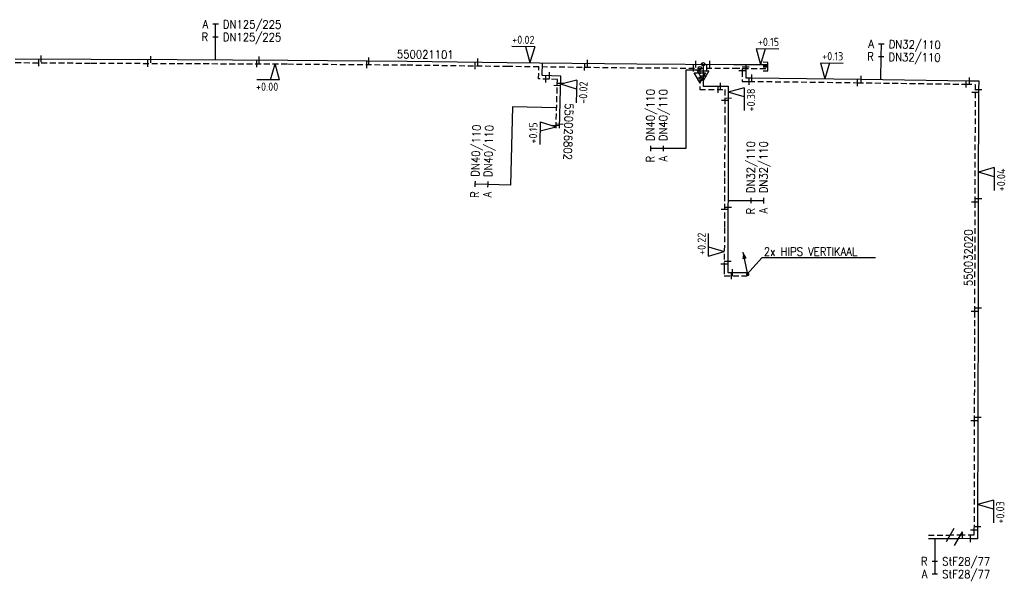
# Model space of a CAD drawing. Header units: millimetres. Extents: x 0 to 118862798, y 0 to 490252104.
# Tile 11 of 12: x 115534652 to 115642868, y 489377066 to 489438647. Entities that reach past the tile are written whole.
import ezdxf
from ezdxf.enums import TextEntityAlignment as Align

# ---------------------------------------------------------------- set-up
doc = ezdxf.new("R2010")
doc.units = ezdxf.units.MM
doc.header["$LTSCALE"] = 200
doc.linetypes.add('HIDDEN2', pattern=[4.7625, 3.175, -1.5875])
for name, color, linetype in [('WW-C-isolatieovergang', 7, 'Continuous'), ('WW-C-mof', 7, 'Continuous'), ('WW-C-stijgstrang', 7, 'Continuous'), ('WW-C-tstuk', 7, 'Continuous'), ('WW-C-VERLOOP', 7, 'Continuous'), ('WW-I-diam', 7, 'Continuous'), ('WW-I-info', 7, 'Continuous'), ('WW-I-NAP', 7, 'Continuous'), ('WW-L-aanvoer', 3, 'Continuous'), ('WW-L-retour', 3, 'HIDDEN2')]:
    doc.layers.add(name, color=color, linetype=linetype)
doc.styles.add('DIN17', font='ROMANS.SHX', dxfattribs={"width": 0.9})
doc.styles.add('ISOCP', font='ISOCP.SHX')

# ---------------------------------------------------------------- blocks, each defined once
blk = doc.blocks.new('LR-smof')
at = {"color": 0, "linetype": 'ByBlock', "lineweight": -2}
blk.add_lwpolyline([(1, 0.5), (0, 0.5), (0, -0.5), (1, -0.5)], dxfattribs=at)
blk = doc.blocks.new('LR-mof')
at = {"color": 0, "linetype": 'ByBlock', "lineweight": -2}
blk.add_line((0, -0.75), (0, 0.75), dxfattribs=at)
blk = doc.blocks.new('LR-VERL')
at = {"color": 0, "linetype": 'ByBlock', "lineweight": -2}
blk.add_lwpolyline([(1.08, 0), (-1.08, -1.25), (-1.08, 1.25)], close=True, dxfattribs=at)
blk = doc.blocks.new('LR-DIAO2')
at = {"color": 0, "lineweight": -3}
blk.add_line((0, 0), (0, -5), dxfattribs=at)
at = {"color": 0, "linetype": 'Continuous', "lineweight": -3}
blk.add_line((0, -5), (0, -7.8), dxfattribs=at)
at = {"color": 0, "lineweight": -3}
for points in [[(0.61, -5), (0, -5), (-0.61, -5)], [(0.61, -7.8), (0, -7.8), (-0.61, -7.8)]]:
    blk.add_lwpolyline(points, dxfattribs=at)
at = {"color": 1, "lineweight": -3, "style": 'DIN17', "width": 0.9}
for tag, p in [('*1', (-1.61, -5)), ('*2', (-1.61, -7.78))]:
    blk.add_attdef(tag, text='', height=1.8, dxfattribs=at).set_placement(p, align=Align.MIDDLE_RIGHT)
for tag, p in [('*11', (1.61, -5)), ('*12', (1.61, -7.8))]:
    blk.add_attdef(tag, text='', height=1.8, dxfattribs=at).set_placement(p, align=Align.MIDDLE_LEFT)
blk = doc.blocks.new('LR-DIAB2')
at = {"color": 0, "linetype": 'Continuous', "lineweight": -3}
blk.add_line((0, 5), (0, 7.8), dxfattribs=at)
at = {"color": 0, "lineweight": -3}
blk.add_line((0, 0), (0, 5), dxfattribs=at)
for points in [[(0.61, 7.8), (0, 7.8), (-0.61, 7.8)], [(0.61, 5), (0, 5), (-0.61, 5)]]:
    blk.add_lwpolyline(points, dxfattribs=at)
at = {"color": 1, "lineweight": -3, "style": 'DIN17', "width": 0.9}
for tag, p in [('*1', (-1.61, 7.8)), ('*2', (-1.61, 5.02))]:
    blk.add_attdef(tag, text='', height=1.8, dxfattribs=at).set_placement(p, align=Align.MIDDLE_RIGHT)
for tag, p in [('*11', (1.61, 7.8)), ('*12', (1.61, 5))]:
    blk.add_attdef(tag, text='', height=1.8, dxfattribs=at).set_placement(p, align=Align.MIDDLE_LEFT)
blk = doc.blocks.new('LR-styg')
at = {"color": 0, "lineweight": -3}
blk.add_line((0, 0), (2.5, 4.33), dxfattribs=at)
at = {"color": 0, "lineweight": -3, "const_width": 0.375}
blk.add_lwpolyline([(-0.19, 0, 1), (0.19, 0, 1)], format="xyb", close=True, dxfattribs=at)
at = {"color": 0, "lineweight": -3}
blk.add_solid([(2.5, 4.33), (1.32, 3.28), (2.18, 2.78)], dxfattribs=at)
at = {"color": 7, "linetype": 'ByBlock', "lineweight": -2, "style": 'DIN17', "width": 0.5}
blk.add_attdef('*1', text='', height=1.8, dxfattribs=at).set_placement((0, -2.5), align=Align.MIDDLE)
blk = doc.blocks.new('nap1')
at = {"color": 0, "linetype": 'Continuous', "lineweight": -3}
for p, q in [((-1, 3.5), (0, 0)), ((-1, 3.5), (4, 3.5)), ((1, 3.5), (0, 0))]:
    blk.add_line(p, q, dxfattribs=at)
at = {"color": 0, "linetype": 'Continuous', "lineweight": -3, "style": 'ISOCP'}
for tag, p in [('*1', (1.7, 5)), ('*2', (4, 1.5))]:
    blk.add_attdef(tag, text='', height=1.8, dxfattribs=at).set_placement(p, align=Align.MIDDLE)
blk = doc.blocks.new('LR-tsb')
blk.add_circle((0, 0), 0.375)
blk = doc.blocks.new('nap2')
at = {"color": 0, "linetype": 'Continuous', "lineweight": -3}
for p, q in [((1, 3.5), (-4, 3.5)), ((-1, 3.5), (0, 0)), ((1, 3.5), (0, 0))]:
    blk.add_line(p, q, dxfattribs=at)
at = {"color": 0, "linetype": 'Continuous', "lineweight": -3, "style": 'ISOCP'}
for tag, p in [('*1', (-1.5, 5)), ('*2', (-4, 1.5))]:
    blk.add_attdef(tag, text='', height=1.8, dxfattribs=at).set_placement(p, align=Align.MIDDLE)
blk = doc.blocks.new('LR-hyp')
at = {"color": 7, "linetype": 'ByBlock', "lineweight": -3, "style": 'DIN17', "width": 0.9}
blk.add_attdef('*1', text='', height=1.8, dxfattribs=at).set_placement((0, 0), align=Align.MIDDLE)
at = {"color": 7, "linetype": 'ByBlock', "lineweight": -2, "style": 'DIN17', "width": 0.9, "flags": 1}
blk.add_attdef('*2', text='', height=1.8, dxfattribs=at).set_placement((0, -5), align=Align.MIDDLE)
blk = doc.blocks.new('LR-isoov')
at = {"color": 0, "linetype": 'ByBlock', "lineweight": -2}
blk.add_line((0.87, 1.5), (-0.87, -1.5), dxfattribs=at)

msp = doc.modelspace()

# ---------------------------------------------------------------- linework, layer by layer
at = {"layer": 'WW-I-diam', "lineweight": -3}
for p, q in [((115607883, 489433112), (115607868, 489424491)), ((115609401, 489433110), (115607883, 489433112))]:
    msp.add_line(p, q, dxfattribs=at)
at = {"layer": 'WW-I-diam'}
for p, q in [((115588819, 489429083), (115588589, 489420486)), ((115593664, 489428954), (115588819, 489429083))]:
    msp.add_line(p, q, dxfattribs=at)
at = {"layer": 'WW-I-info', "lineweight": -3}
for p, q in [((115616222, 489412491), (115614624, 489410700)), ((115628700, 489412491), (115616222, 489412491))]:
    msp.add_line(p, q, dxfattribs=at)
at = {"layer": 'WW-L-aanvoer', "lineweight": -3}
for p, q in [((115534172, 489434361), (115542502, 489434303)), ((115542502, 489434303), (115551973, 489434263)), ((115551973, 489434263), (115564114, 489434207)), ((115564114, 489434207), (115577230, 489434106)), ((115577230, 489434106), (115588240, 489433962)), ((115588240, 489433962), (115602471, 489433785)), ((115602471, 489433785), (115613152, 489433736)), ((115609782, 489433751), (115609780, 489432476)), ((115613152, 489433736), (115616877, 489433712)), ((115609780, 489432476), (115609778, 489431358)), ((115609778, 489431358), (115612529, 489431353)), ((115612529, 489431353), (115612523, 489427776)), ((115612523, 489427776), (115612505, 489421264)), ((115612505, 489421264), (115612485, 489415781)), ((115612485, 489415781), (115612468, 489411341)), ((115612468, 489411341), (115612469, 489410883)), ((115612469, 489410883), (115614623, 489410890))]:
    msp.add_line(p, q, dxfattribs=at)
at = {"layer": 'WW-L-aanvoer'}
for p, q in [((115592069, 489432514), (115592106, 489433914)), ((115614450, 489433728), (115614450, 489433424)), ((115594138, 489432459), (115592069, 489432514)), ((115593985, 489426735), (115594138, 489432459)), ((115614450, 489433424), (115614450, 489432253)), ((115614450, 489432253), (115615123, 489432251)), ((115615123, 489432251), (115627123, 489432104)), ((115627123, 489432104), (115639050, 489431933)), ((115639050, 489431933), (115640054, 489431919)), ((115640054, 489431919), (115640040, 489430945)), ((115640040, 489430945), (115640012, 489418963)), ((115640012, 489418963), (115639978, 489406947)), ((115639978, 489406947), (115639946, 489394948)), ((115639946, 489394948), (115639917, 489382927)), ((115639917, 489382927), (115639914, 489381635)), ((115634525, 489381651), (115637788, 489381640)), ((115639160, 489381637), (115637788, 489381640)), ((115639914, 489381635), (115639160, 489381637))]:
    msp.add_line(p, q, dxfattribs=at)
at = {"layer": 'WW-L-retour', "lineweight": -3}
for p, q in [((115534168, 489433936), (115542500, 489433878)), ((115542500, 489433878), (115551971, 489433838)), ((115551971, 489433838), (115564111, 489433782)), ((115564111, 489433782), (115577225, 489433681)), ((115577225, 489433681), (115588234, 489433537)), ((115588234, 489433537), (115602467, 489433360)), ((115602467, 489433360), (115613150, 489433311)), ((115609401, 489433328), (115609399, 489432273)), ((115613150, 489433311), (115616874, 489433287)), ((115609399, 489432273), (115609397, 489430979)), ((115609397, 489430979), (115612149, 489430974)), ((115612149, 489430974), (115612143, 489427776)), ((115612143, 489427776), (115612125, 489421265)), ((115612125, 489421265), (115612105, 489415783)), ((115612105, 489415783), (115612088, 489411341)), ((115612088, 489411341), (115612089, 489410502)), ((115612089, 489410502), (115614624, 489410510))]:
    msp.add_line(p, q, dxfattribs=at)
at = {"layer": 'WW-L-retour'}
for p, q in [((115591679, 489432145), (115591715, 489433493)), ((115614070, 489433017), (115614069, 489431873)), ((115614070, 489433305), (115614070, 489433017)), ((115593748, 489432089), (115591679, 489432145)), ((115593605, 489426745), (115593748, 489432089)), ((115614069, 489431873), (115614830, 489431873)), ((115614830, 489431873), (115626741, 489431729)), ((115626741, 489431729), (115638668, 489431559)), ((115638668, 489431559), (115639668, 489431545)), ((115639668, 489431545), (115639657, 489430653)), ((115639657, 489430653), (115639631, 489418603)), ((115639631, 489418603), (115639597, 489406585)), ((115639597, 489406585), (115639565, 489394588)), ((115639565, 489394588), (115639536, 489382567)), ((115634526, 489382031), (115636901, 489382022)), ((115638281, 489382019), (115636901, 489382022)), ((115639535, 489382016), (115638281, 489382019)), ((115639536, 489382567), (115639535, 489382016))]:
    msp.add_line(p, q, dxfattribs=at)

# ---------------------------------------------------------------- block references
at = {"layer": 'WW-C-isolatieovergang', "linetype": 'Continuous', "xscale": 500, "yscale": 500, "zscale": 500, "rotation": 359.8606}
for p in [(115636901, 489382022), (115637788, 489381640)]:
    msp.add_blockref('LR-isoov', p, dxfattribs=at)
at = {"layer": 'WW-C-mof', "linetype": 'Continuous', "lineweight": -3}
for name, p, xscale, yscale, zscale, rotation in [('LR-mof', (115537003, 489434341), 500, 500, 500, 359.598), ('LR-mof', (115549050, 489434275), 500.0000000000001, 500.0000000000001, 500.0000000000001, 359.7583), ('LR-mof', (115560982, 489434221), 500.0000000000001, 500.0000000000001, 500.0000000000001, 359.7354), ('LR-mof', (115536771, 489433918), 500, 500, 500, 359.598), ('LR-mof', (115548730, 489433851), 500.0000000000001, 500.0000000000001, 500.0000000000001, 359.7583), ('LR-mof', (115560723, 489433797), 500.0000000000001, 500.0000000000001, 500.0000000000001, 359.7354), ('LR-mof', (115572796, 489433715), 500, 500, 500, 359.5603), ('LR-mof', (115573031, 489434138), 500, 500, 500, 359.5603), ('LR-mof', (115584713, 489433583), 500, 500, 500, 359.2484999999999), ('LR-mof', (115585018, 489434004), 500, 500, 500, 359.2484999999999), ('LR-mof', (115596745, 489433431), 500, 500, 500, 359.2879), ('LR-mof', (115597058, 489433852), 500, 500, 500, 359.2879), ('LR-mof', (115608719, 489433331), 500, 500, 500, 359.7392), ('LR-mof', (115608957, 489433755), 500, 500, 500, 359.7392), ('LR-mof', (115610181, 489433325), 500, 500, 500, 359.7392), ('LR-mof', (115610493, 489433748), 500, 500, 500, 359.7392), ('LR-smof', (115616874, 489433287), 500, 500, 500, 179.634), ('LR-smof', (115616877, 489433712), 500, 500, 500, 179.634), ('LR-mof', (115611431, 489430975), 500, 500, 500, 359.8987), ('LR-mof', (115611673, 489431355), 500, 500, 500, 359.8987), ('LR-mof', (115612146, 489429771), 500, 500, 500, 89.8987), ('LR-mof', (115612527, 489430010), 500, 500, 500, 89.8987), ('LR-mof', (115612113, 489417784), 500, 500, 500, 89.7914), ('LR-mof', (115612493, 489418024), 500, 500, 500, 89.7914), ('LR-mof', (115612471, 489412098), 500, 500, 500, 89.7751), ('LR-mof', (115612090, 489411801), 500, 500, 500, 89.7751), ('LR-mof', (115612900, 489410505), 500, 500, 500, 0.1935), ('LR-mof', (115613005, 489410885), 500, 500, 500, 0.1935)]:
    msp.add_blockref(name, p, dxfattribs=dict(at, xscale=xscale, yscale=yscale, zscale=zscale, rotation=rotation))
at = {"layer": 'WW-C-mof', "linetype": 'Continuous', "xscale": 500, "yscale": 500, "zscale": 500}
for p, rotation in [((115592479, 489432123), 358.4656000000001), ((115592884, 489432493), 358.4656000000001), ((115614070, 489433017), 89.9686), ((115614450, 489433424), 89.9686), ((115615123, 489432251), 359.3013), ((115627123, 489432104), 359.179), ((115593730, 489431397), 88.4656), ((115594116, 489431640), 88.4656), ((115614830, 489431873), 359.9686), ((115626741, 489431729), 359.3013), ((115638668, 489431559), 359.179), ((115639050, 489431933), 359.179), ((115639657, 489430653), 89.8776), ((115640040, 489430945), 89.179), ((115593612, 489427011), 88.4656), ((115593996, 489427159), 88.4656), ((115639631, 489418603), 89.83630000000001), ((115640012, 489418963), 89.8776), ((115639597, 489406585), 89.8488), ((115639978, 489406947), 89.83630000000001), ((115639565, 489394588), 89.8606), ((115639946, 489394948), 89.8488), ((115639917, 489382927), 89.8606), ((115638281, 489382019), 359.8606), ((115639160, 489381637), 359.8606), ((115639536, 489382567), 89.8606)]:
    msp.add_blockref('LR-mof', p, dxfattribs=dict(at, rotation=rotation))
at = {"layer": 'WW-C-mof', "lineweight": -3, "xscale": 500, "yscale": 500, "zscale": 500, "rotation": 269.8987}
for p in [(115609780, 489432476), (115609399, 489432273)]:
    msp.add_blockref('LR-mof', p, dxfattribs=at)
at = {"layer": 'WW-C-stijgstrang', "linetype": 'Continuous', "lineweight": -3, "xscale": 500.0000000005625, "yscale": 499.9999999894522, "zscale": 500.0000000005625, "rotation": 41.28853532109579}
msp.add_blockref('LR-styg', (115614667, 489410669), dxfattribs=at)
at = {"layer": 'WW-C-tstuk', "linetype": 'Continuous', "lineweight": -3, "xscale": 500, "yscale": 500, "zscale": 500, "rotation": 179.7392}
for p in [(115609401, 489433328), (115609782, 489433751)]:
    msp.add_blockref('LR-tsb', p, dxfattribs=at)
at = {"layer": 'WW-C-VERLOOP', "linetype": 'Continuous', "lineweight": -3, "xscale": 500, "yscale": 500, "zscale": 500, "rotation": 269.8987}
for p in [(115609399, 489432273), (115609780, 489432476)]:
    msp.add_blockref('LR-VERL', p, dxfattribs=at)
at = {"layer": 'WW-I-diam', "linetype": 'Continuous', "lineweight": -3}
for name, p, xscale, yscale, zscale, rotation, values in [('LR-DIAB2', (115556163, 489434243), 500, 500, 500, 359.7353560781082, {'*1': 'A', '*11': 'DN125/225', '*2': 'R', '*12': 'DN125/225'}), ('LR-DIAB2', (115607868, 489424491), 500.0000000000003, 500.0000000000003, 500.0000000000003, 89.8986947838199, {'*1': 'R', '*11': 'DN40/110', '*2': 'A', '*12': 'DN40/110'}), ('LR-DIAO2', (115612496, 489418789), 500, 500, 500, 89.8450847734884, {'*1': 'R', '*11': 'DN32/110', '*2': 'A', '*12': 'DN32/110'})]:
    msp.add_blockref(name, p, dxfattribs=dict(at, xscale=xscale, yscale=yscale, zscale=zscale, rotation=rotation)).add_auto_attribs(values)
at = {"layer": 'WW-I-diam', "linetype": 'Continuous', "xscale": 500, "yscale": 500, "zscale": 500}
for name, p, rotation, values in [('LR-DIAB2', (115629300, 489432073), 359.1786974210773, {'*1': 'A', '*11': 'DN32/110', '*2': 'R', '*12': 'DN32/110'}), ('LR-DIAB2', (115588589, 489420486), 88.46556837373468, {'*1': 'R', '*11': 'DN40/110', '*2': 'A', '*12': 'DN40/110'}), ('LR-DIAO2', (115635242, 489381648), 359.8108346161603, {'*1': 'R', '*11': 'StF28/77', '*2': 'A', '*12': 'StF28/77'})]:
    msp.add_blockref(name, p, dxfattribs=dict(at, rotation=rotation)).add_auto_attribs(values)
at = {"layer": 'WW-I-info', "linetype": 'Continuous', "xscale": 500.0000000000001, "yscale": 500.0000000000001, "zscale": 500.0000000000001}
for p, rotation, values in [((115579230, 489434837), 359.5602961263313, {'*1': '550021101'}), ((115594959, 489426356), 268.4655683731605, {'*1': '550026802'})]:
    msp.add_blockref('LR-hyp', p, dxfattribs=dict(at, rotation=rotation)).add_auto_attribs(values)
at = {"layer": 'WW-I-info', "linetype": 'Continuous'}
ref = msp.add_blockref('LR-hyp', (115638923, 489412498), dxfattribs=dict(at, xscale=500.0000000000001, yscale=500.0000000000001, zscale=500.0000000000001, rotation=89.8365))
ref.add_attrib('*1', '550032020', dxfattribs={"layer": '0', "color": 0, "linetype": 'ByBlock', "lineweight": -3, "height": 900, "rotation": 89.8365, "style": 'DIN17', "width": 0.9}).set_placement((115638923, 489412498), align=Align.MIDDLE)
at = {"layer": 'WW-I-NAP', "linetype": 'Continuous'}
ref = msp.add_blockref('nap2', (115590731, 489433931), dxfattribs=dict(at, xscale=500, yscale=500, zscale=500, rotation=359.2878730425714))
ref.add_attrib('*1', '+0.02', dxfattribs={"layer": '0', "color": 1, "linetype": 'Continuous', "lineweight": -3, "height": 900, "rotation": 359.28787, "style": 'ISOCP'}).set_placement((115590012, 489436440), align=Align.MIDDLE)
at = {"layer": 'WW-I-NAP', "linetype": 'Continuous', "lineweight": -3}
ref = msp.add_blockref('nap1', (115616085, 489433717), dxfattribs=dict(at, xscale=500.0000000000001, yscale=500.0000000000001, zscale=500.0000000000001, rotation=359.6339847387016))
ref.add_attrib('*1', '+0.15', dxfattribs={"layer": '0', "color": 1, "linetype": 'Continuous', "lineweight": -3, "height": 900, "rotation": 359.63398, "style": 'ISOCP'}).set_placement((115616951, 489436212), align=Align.MIDDLE)
at = {"layer": 'WW-I-NAP', "linetype": 'Continuous'}
ref = msp.add_blockref('nap1', (115623131, 489432153), dxfattribs=dict(at, xscale=500, yscale=500, zscale=500, rotation=359.2994263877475))
ref.add_attrib('*1', '+0.13', dxfattribs={"layer": '0', "color": 1, "linetype": 'Continuous', "lineweight": -3, "height": 900, "rotation": 359.29943, "style": 'ISOCP'}).set_placement((115624012, 489434643), align=Align.MIDDLE)
at = {"layer": 'WW-I-NAP', "linetype": 'Continuous', "lineweight": -3}
ref = msp.add_blockref('nap1', (115562716, 489433782), dxfattribs=dict(at, xscale=500, yscale=500, zscale=500, rotation=179.6064870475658))
ref.add_attrib('*1', '+0.00', dxfattribs={"layer": '0', "color": 1, "linetype": 'Continuous', "lineweight": -3, "height": 900, "rotation": 359.60649, "style": 'ISOCP'}).set_placement((115561848, 489431288), align=Align.MIDDLE)
at = {"layer": 'WW-I-NAP', "linetype": 'Continuous'}
ref = msp.add_blockref('nap1', (115594114, 489431551), dxfattribs=dict(at, xscale=500.0000000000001, yscale=500.0000000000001, zscale=500.0000000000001, rotation=268.4655683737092))
ref.add_attrib('*1', '-0.02', dxfattribs={"layer": '0', "color": 1, "linetype": 'Continuous', "lineweight": -3, "height": 900, "rotation": 88.46557, "style": 'ISOCP'}).set_placement((115596590, 489430634), align=Align.MIDDLE)
at = {"layer": 'WW-I-NAP', "linetype": 'Continuous', "lineweight": -3}
ref = msp.add_blockref('nap1', (115612528, 489430678), dxfattribs=dict(at, xscale=499.9999999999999, yscale=499.9999999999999, zscale=499.9999999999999, rotation=269.898694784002))
ref.add_attrib('*1', '+0.38', dxfattribs={"layer": '0', "color": 1, "linetype": 'Continuous', "lineweight": -3, "height": 900, "rotation": 89.89869, "style": 'ISOCP'}).set_placement((115615026, 489429824), align=Align.MIDDLE)
at = {"layer": 'WW-I-NAP', "linetype": 'Continuous'}
ref = msp.add_blockref('nap2', (115593609, 489426887), dxfattribs=dict(at, xscale=500, yscale=500, zscale=500, rotation=88.46556837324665))
ref.add_attrib('*1', '+0.15', dxfattribs={"layer": '0', "color": 1, "linetype": 'Continuous', "lineweight": -3, "height": 900, "rotation": 88.46557, "style": 'ISOCP'}).set_placement((115591090, 489426204), align=Align.MIDDLE)
ref = msp.add_blockref('nap1', (115640019, 489421903), dxfattribs=dict(at, xscale=500, yscale=500, zscale=500, rotation=269.8684587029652))
ref.add_attrib('*1', '+0.04', dxfattribs={"layer": '0', "color": 1, "linetype": 'Continuous', "lineweight": -3, "height": 900, "rotation": 89.86846, "style": 'ISOCP'}).set_placement((115642517, 489421047), align=Align.MIDDLE)
at = {"layer": 'WW-I-NAP', "linetype": 'Continuous', "lineweight": -3}
ref = msp.add_blockref('nap1', (115612095, 489413172), dxfattribs=dict(at, xscale=500.0000000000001, yscale=500.0000000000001, zscale=500.0000000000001, rotation=89.77506540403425))
ref.add_attrib('*1', '+0.22', dxfattribs={"layer": '0', "color": 1, "linetype": 'Continuous', "lineweight": -3, "height": 900, "rotation": 89.77507, "style": 'ISOCP'}).set_placement((115609598, 489414032), align=Align.MIDDLE)
at = {"layer": 'WW-I-NAP', "linetype": 'Continuous'}
ref = msp.add_blockref('nap1', (115639923, 489385378), dxfattribs=dict(at, xscale=500, yscale=500, zscale=500, rotation=269.8604024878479))
ref.add_attrib('*1', '+0.03', dxfattribs={"layer": '0', "color": 1, "linetype": 'Continuous', "lineweight": -3, "height": 900, "rotation": 89.8604, "style": 'ISOCP'}).set_placement((115642421, 489384521), align=Align.MIDDLE)

# ---------------------------------------------------------------- texts
at = {"layer": 'WW-I-info', "lineweight": -3, "style": 'DIN17', "width": 0.9}
msp.add_text('2x HIPS VERTIKAAL', height=900, dxfattribs=at).set_placement((115616438, 489412722))

doc.saveas('drawing.dxf')
